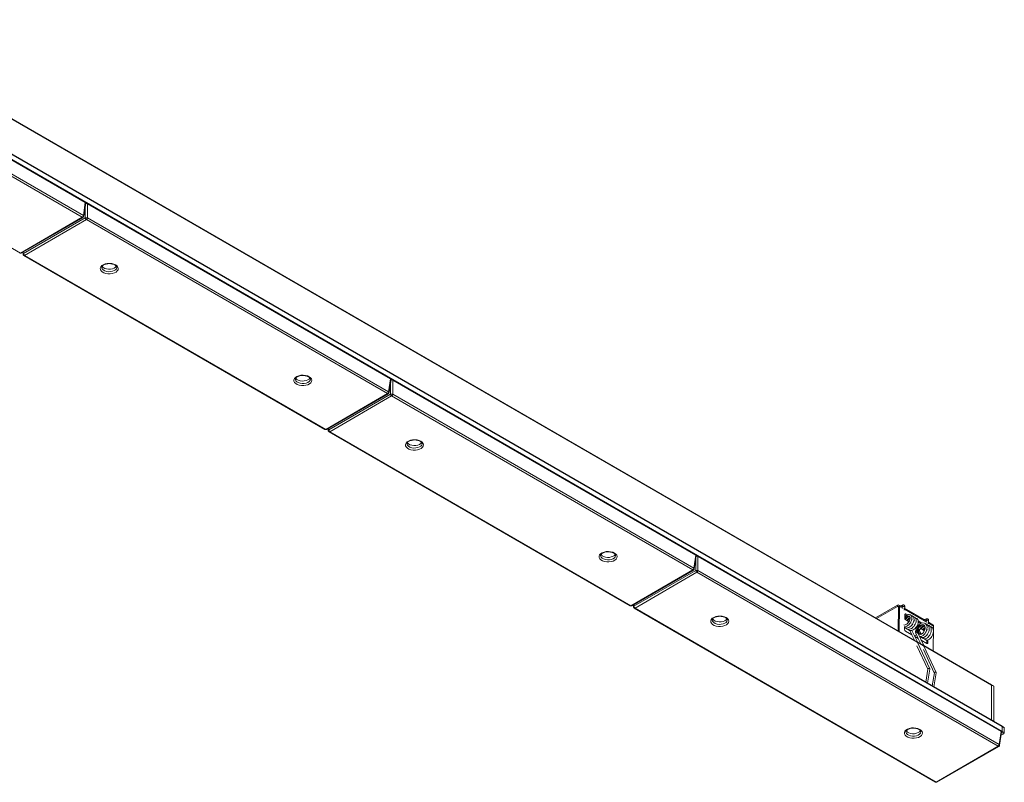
# Model space of a CAD drawing. Header units: millimetres. Extents: x 12 to 288, y 98 to 274.
# Tile 4 of 5: x 128 to 259, y 98 to 199. Entities that reach past the tile are written whole.
import ezdxf

# ---------------------------------------------------------------- set-up
doc = ezdxf.new("R2010")
doc.units = ezdxf.units.MM

msp = doc.modelspace()

# ---------------------------------------------------------------- linework, layer by layer
at = {"color": 7, "linetype": 'Continuous', "lineweight": 15}
for p, q in [((258.358, 105.152), (95.723, 199.039)), ((258.378, 105.107), (95.744, 198.994)), ((95.744, 198.34), (258.378, 104.453)), ((136.474, 174.746), (96.168, 198.014)), ((247.049, 116.384), (104.092, 198.911)), ((136.071, 172.786), (96.027, 195.903)), ((96.168, 196.134), (136.212, 173.017)), ((87.802, 191.156), (127.846, 168.039)), ((136.212, 173.017), (136.474, 174.746)), ((136.269, 172.92), (136.531, 174.654)), ((136.755, 174.583), (136.755, 172.703)), ((177.062, 151.315), (136.755, 174.583)), ((127.846, 168.039), (136.071, 172.786)), ((127.946, 168.029), (136.171, 172.777)), ((128.249, 167.955), (136.474, 172.703)), ((136.615, 172.473), (128.39, 167.725)), ((176.659, 149.356), (136.615, 172.473)), ((136.755, 172.703), (176.8, 149.586)), ((128.149, 168.146), (128.192, 167.858)), ((128.29, 167.715), (168.334, 144.598)), ((128.39, 167.725), (168.434, 144.608)), ((140.655, 166.133), (140.655, 166.145)), ((166.394, 151.274), (166.394, 151.286)), ((176.8, 149.586), (177.062, 151.315)), ((176.857, 149.489), (177.119, 151.224)), ((177.343, 151.152), (177.343, 149.272)), ((217.65, 127.884), (177.343, 151.152)), ((168.434, 144.608), (176.659, 149.356)), ((168.534, 144.598), (176.759, 149.346)), ((168.837, 144.524), (177.062, 149.272)), ((177.343, 149.272), (217.388, 126.155)), ((177.203, 149.042), (168.978, 144.294)), ((217.247, 125.925), (177.203, 149.042)), ((168.737, 144.715), (168.78, 144.427)), ((168.878, 144.284), (208.922, 121.167)), ((168.978, 144.294), (209.022, 121.177)), ((181.243, 142.702), (181.243, 142.714)), ((206.982, 127.843), (206.982, 127.855)), ((217.388, 126.155), (217.65, 127.884)), ((217.444, 126.058), (217.707, 127.793)), ((217.931, 127.721), (217.931, 125.841)), ((258.237, 104.453), (217.931, 127.721)), ((209.022, 121.177), (217.247, 125.925)), ((209.122, 121.167), (217.347, 125.915)), ((209.425, 121.093), (217.65, 125.841)), ((217.931, 125.841), (257.976, 102.724)), ((217.79, 125.611), (209.566, 120.863)), ((257.835, 102.494), (217.79, 125.611)), ((209.325, 121.284), (209.368, 120.996)), ((209.466, 120.853), (249.51, 97.736)), ((209.566, 120.863), (249.61, 97.746)), ((244.445, 121.246), (241.536, 119.567)), ((244.445, 121.083), (241.677, 119.485)), ((244.445, 121.083), (244.445, 121.246)), ((244.539, 117.833), (244.587, 120.999)), ((244.587, 120.999), (244.728, 121.077)), ((245.164, 120.967), (244.645, 121.266)), ((244.678, 117.753), (244.728, 121.077)), ((245.152, 121.262), (244.836, 121.156)), ((245.137, 120.982), (245.168, 120.993)), ((245.174, 121.029), (245.164, 120.965)), ((245.179, 121.028), (245.174, 121.029)), ((245.367, 120.599), (245.431, 120.987)), ((248.32, 119.144), (245.404, 120.828)), ((221.831, 119.271), (221.831, 119.283)), ((245.425, 120.016), (245.418, 119.522)), ((245.428, 120.02), (245.569, 120.099)), ((245.681, 119.874), (245.428, 120.02)), ((245.557, 119.275), (245.964, 119.04)), ((245.826, 119.951), (245.569, 120.099)), ((245.964, 119.71), (245.953, 119.717)), ((246.406, 119.427), (246.364, 119.415)), ((246.689, 119.264), (246.647, 119.252)), ((246.954, 119.139), (246.944, 119.145)), ((247.71, 118.863), (247.221, 119.146)), ((248.309, 119.44), (247.992, 119.334)), ((248.293, 119.16), (248.325, 119.171)), ((248.331, 119.207), (248.32, 119.142)), ((248.336, 119.205), (248.331, 119.207)), ((248.523, 118.777), (248.587, 119.164)), ((245.401, 118.365), (245.396, 118.039)), ((245.785, 118.479), (245.761, 118.493)), ((246.067, 118.316), (246.044, 118.33)), ((246.093, 117.891), (246.364, 117.314)), ((246.178, 118.917), (246.267, 118.865)), ((246.293, 118.097), (246.476, 118.199)), ((247.099, 116.356), (246.379, 117.892)), ((246.542, 118.378), (246.542, 118.371)), ((247.08, 118.343), (247.221, 118.262)), ((247.233, 118.282), (247.092, 118.364)), ((247.545, 118.798), (247.227, 118.982)), ((247.249, 117.809), (247.39, 117.888)), ((247.249, 117.802), (247.39, 117.881)), ((247.497, 118.083), (247.315, 117.981)), ((247.39, 117.881), (247.39, 117.888)), ((247.675, 118.052), (248.036, 117.844)), ((247.699, 118.59), (247.751, 118.609)), ((247.982, 118.427), (248.033, 118.446)), ((248.332, 117.955), (248.413, 118.023)), ((248.411, 118.116), (248.369, 118.091)), ((248.392, 117.904), (248.393, 117.99)), ((249.171, 118.654), (248.561, 119.006)), ((249.204, 115.14), (249.253, 118.465)), ((245.535, 117.793), (246.364, 117.314)), ((246.367, 117.307), (246.707, 116.582)), ((246.979, 117.321), (246.717, 117.17)), ((246.756, 117.088), (247.212, 116.824)), ((246.878, 117.537), (247.212, 116.824)), ((247.036, 117.687), (247.035, 117.688)), ((247.114, 117.642), (247.118, 117.633)), ((247.947, 115.866), (247.142, 117.584)), ((247.215, 116.818), (247.556, 116.092)), ((247.249, 117.802), (247.249, 117.809)), ((247.427, 117.4), (247.417, 117.438)), ((247.45, 117.372), (247.421, 117.429)), ((247.604, 116.598), (248.363, 116.16)), ((247.945, 117.232), (247.899, 117.258)), ((248.228, 117.069), (248.182, 117.095)), ((248.253, 117.719), (248.319, 117.681)), ((248.366, 116.164), (248.372, 116.602)), ((248.507, 116.243), (248.513, 116.632)), ((247.049, 115.853), (248.507, 112.742)), ((247.898, 115.894), (247.093, 116.359)), ((248.769, 112.793), (247.135, 116.279)), ((247.897, 115.364), (249.355, 112.252)), ((256.943, 110.672), (247.941, 115.869)), ((249.617, 112.303), (247.983, 115.788)), ((248.366, 116.164), (248.507, 116.243)), ((248.51, 112.758), (248.22, 111.005)), ((248.459, 110.867), (248.773, 112.761)), ((249.358, 112.268), (249.068, 110.515)), ((249.308, 110.377), (249.621, 112.271)), ((257.226, 110.509), (256.943, 110.672)), ((256.964, 105.957), (256.964, 110.627)), ((257.247, 110.463), (256.964, 110.627)), ((257.247, 110.463), (257.247, 105.794)), ((258.641, 104.989), (258.358, 105.152)), ((258.378, 104.453), (258.378, 105.107)), ((258.661, 104.943), (258.378, 105.107)), ((258.661, 104.943), (258.661, 104.29)), ((247.57, 104.412), (247.569, 104.424)), ((257.976, 102.724), (258.237, 104.453)), ((258.032, 102.627), (258.295, 104.362)), ((258.591, 104.168), (258.235, 103.962)), ((258.308, 104.331), (258.289, 104.32)), ((258.591, 104.168), (258.308, 104.331)), ((258.378, 104.453), (258.661, 104.29)), ((249.61, 97.746), (257.835, 102.494)), ((249.71, 97.736), (257.935, 102.484))]:
    msp.add_line(p, q, dxfattribs=at)
at = {"color": 8, "linetype": 'Continuous', "lineweight": 15}
for p, q in [((247.068, 116.34), (104.114, 198.865)), ((136.474, 172.703), (136.474, 174.274)), ((136.563, 174.613), (136.528, 174.633)), ((128.215, 168.184), (128.249, 167.955)), ((177.062, 149.272), (177.062, 150.843)), ((177.15, 151.182), (177.116, 151.202)), ((168.803, 144.753), (168.837, 144.524)), ((217.65, 125.841), (217.65, 127.412)), ((217.738, 127.751), (217.704, 127.771)), ((209.391, 121.322), (209.425, 121.093)), ((244.587, 121.001), (244.445, 121.083)), ((245.216, 120.796), (244.728, 121.077)), ((248.372, 118.973), (245.383, 120.699)), ((249.253, 118.465), (248.54, 118.877)), ((247.917, 115.85), (247.116, 116.312)), ((256.964, 110.627), (247.964, 115.822)), ((258.308, 104.331), (258.292, 104.34))]:
    msp.add_line(p, q, dxfattribs=at)
at = {"color": 7, "linetype": 'Continuous', "lineweight": 15, "flags": 128}
for points in [[(140.504, 166.459), (140.688, 166.322), (140.808, 166.163), (140.855, 165.991), (140.826, 165.818), (140.724, 165.655), (140.555, 165.511), (140.33, 165.396), (140.062, 165.318), (139.768, 165.28), (139.467, 165.285), (139.179, 165.334), (138.92, 165.422), (138.707, 165.545), (138.554, 165.694), (138.47, 165.861), (138.46, 166.035), (138.526, 166.204), (138.663, 166.359), (138.862, 166.489), (139.11, 166.587), (139.393, 166.645), (139.693, 166.662), (139.99, 166.635), (140.266, 166.566), (140.504, 166.459)], [(138.701, 166.287), (138.725, 166.248), (138.858, 166.111), (139.051, 165.999), (139.288, 165.922), (139.553, 165.885), (139.825, 165.89), (140.085, 165.938), (140.312, 166.024), (140.491, 166.143), (140.604, 166.278)], [(166.242, 151.601), (166.427, 151.463), (166.546, 151.304), (166.593, 151.133), (166.565, 150.96), (166.463, 150.796), (166.294, 150.653), (166.068, 150.538), (165.8, 150.459), (165.507, 150.421), (165.206, 150.427), (164.917, 150.475), (164.658, 150.563), (164.446, 150.686), (164.293, 150.836), (164.209, 151.002), (164.199, 151.176), (164.265, 151.345), (164.401, 151.5), (164.6, 151.63), (164.849, 151.728), (165.132, 151.787), (165.432, 151.803), (165.729, 151.776), (166.005, 151.707), (166.242, 151.601)], [(164.44, 151.428), (164.464, 151.389), (164.597, 151.252), (164.79, 151.141), (165.027, 151.064), (165.292, 151.026), (165.564, 151.032), (165.823, 151.079), (166.051, 151.166), (166.23, 151.284), (166.343, 151.419)], [(181.092, 143.028), (181.276, 142.891), (181.395, 142.732), (181.442, 142.56), (181.414, 142.387), (181.312, 142.224), (181.143, 142.08), (180.918, 141.966), (180.65, 141.887), (180.356, 141.849), (180.055, 141.854), (179.767, 141.903), (179.508, 141.991), (179.295, 142.114), (179.142, 142.263), (179.058, 142.43), (179.048, 142.604), (179.114, 142.773), (179.251, 142.928), (179.45, 143.058), (179.698, 143.156), (179.981, 143.215), (180.281, 143.231), (180.578, 143.204), (180.854, 143.135), (181.092, 143.028)], [(179.289, 142.856), (179.313, 142.817), (179.446, 142.68), (179.639, 142.568), (179.876, 142.491), (180.141, 142.454), (180.413, 142.46), (180.673, 142.507), (180.9, 142.593), (181.079, 142.712), (181.192, 142.847)], [(206.83, 128.17), (207.015, 128.033), (207.134, 127.873), (207.181, 127.702), (207.153, 127.529), (207.051, 127.365), (206.882, 127.222), (206.656, 127.107), (206.388, 127.028), (206.095, 126.99), (205.794, 126.996), (205.505, 127.044), (205.246, 127.133), (205.034, 127.255), (204.88, 127.405), (204.797, 127.572), (204.787, 127.745), (204.853, 127.915), (204.989, 128.069), (205.188, 128.2), (205.437, 128.297), (205.72, 128.356), (206.019, 128.372), (206.317, 128.345), (206.593, 128.276), (206.83, 128.17)], [(205.028, 127.997), (205.051, 127.958), (205.185, 127.821), (205.378, 127.71), (205.615, 127.633), (205.88, 127.596), (206.152, 127.601), (206.411, 127.648), (206.639, 127.735), (206.818, 127.853), (206.931, 127.988)], [(221.68, 119.597), (221.864, 119.46), (221.983, 119.301), (222.03, 119.129), (222.002, 118.956), (221.9, 118.793), (221.731, 118.649), (221.506, 118.535), (221.237, 118.456), (220.944, 118.418), (220.643, 118.423), (220.354, 118.472), (220.096, 118.56), (219.883, 118.683), (219.73, 118.832), (219.646, 118.999), (219.636, 119.173), (219.702, 119.342), (219.839, 119.497), (220.037, 119.627), (220.286, 119.725), (220.569, 119.784), (220.869, 119.8), (221.166, 119.773), (221.442, 119.704), (221.68, 119.597)], [(219.877, 119.425), (219.901, 119.386), (220.034, 119.249), (220.227, 119.138), (220.464, 119.06), (220.729, 119.023), (221.001, 119.029), (221.26, 119.076), (221.488, 119.162), (221.667, 119.281), (221.78, 119.416)], [(247.354, 117.131), (247.418, 117.103), (247.521, 117.091), (247.695, 117.128), (247.867, 117.226), (248.079, 117.436), (248.259, 117.73), (248.367, 118.062), (248.386, 118.342), (248.35, 118.532), (248.247, 118.723), (248.15, 118.812), (248.029, 118.87), (247.816, 118.889), (247.637, 118.845), (247.476, 118.762), (247.262, 118.589), (247.147, 118.46), (247.039, 118.302), (246.943, 118.116), (246.878, 117.915), (246.878, 117.915), (246.854, 117.707), (246.877, 117.596)], [(247.311, 117.57), (247.366, 117.418), (247.486, 117.352), (247.646, 117.384), (247.82, 117.51), (247.977, 117.713), (248.089, 117.961), (248.136, 118.217), (248.107, 118.444), (248.005, 118.604), (247.842, 118.676), (247.641, 118.65), (247.433, 118.531), (247.244, 118.339), (247.123, 118.146), (247.048, 117.945), (247.028, 117.733), (247.035, 117.688), (247.035, 117.688)], [(247.094, 118.359), (247.094, 118.362), (247.092, 118.364), (247.089, 118.365), (247.086, 118.363), (247.083, 118.361), (247.08, 118.357), (247.078, 118.353), (247.077, 118.349), (247.078, 118.345), (247.08, 118.343), (247.083, 118.343), (247.086, 118.344), (247.089, 118.346), (247.092, 118.35), (247.094, 118.354), (247.094, 118.359)], [(247.221, 118.262), (247.224, 118.261), (247.227, 118.262), (247.23, 118.265), (247.233, 118.269), (247.235, 118.273), (247.236, 118.277)], [(247.236, 118.277), (247.235, 118.28), (247.233, 118.282)], [(246.877, 117.544), (246.868, 117.571), (246.877, 117.609), (246.904, 117.644), (246.944, 117.671), (246.993, 117.686), (247.035, 117.688)], [(247.418, 104.739), (247.603, 104.602), (247.722, 104.442), (247.769, 104.271), (247.741, 104.098), (247.639, 103.934), (247.47, 103.791), (247.244, 103.676), (246.976, 103.597), (246.683, 103.559), (246.382, 103.565), (246.093, 103.613), (245.834, 103.702), (245.622, 103.824), (245.468, 103.974), (245.384, 104.141), (245.375, 104.314), (245.441, 104.484), (245.577, 104.638), (245.776, 104.769), (246.025, 104.866), (246.308, 104.925), (246.607, 104.941), (246.904, 104.914), (247.181, 104.845), (247.418, 104.739)], [(245.616, 104.566), (245.639, 104.527), (245.773, 104.39), (245.965, 104.279), (246.203, 104.202), (246.467, 104.165), (246.74, 104.17), (246.999, 104.218), (247.227, 104.304), (247.406, 104.422), (247.519, 104.557)]]:
    msp.add_lwpolyline(points, dxfattribs=at)
at = {"color": 8, "linetype": 'Continuous', "lineweight": 15, "flags": 128}
for points in [[(138.655, 166.13), (138.66, 166.074), (138.725, 165.921), (138.858, 165.784), (139.051, 165.673), (139.288, 165.596), (139.553, 165.558), (139.825, 165.564), (140.085, 165.611), (140.312, 165.698), (140.491, 165.816), (140.608, 165.958), (140.655, 166.113), (140.655, 166.133)], [(164.394, 151.272), (164.399, 151.215), (164.464, 151.062), (164.597, 150.925), (164.79, 150.814), (165.027, 150.737), (165.292, 150.7), (165.564, 150.705), (165.823, 150.753), (166.051, 150.839), (166.23, 150.957), (166.347, 151.099), (166.393, 151.254), (166.394, 151.274)], [(179.243, 142.7), (179.248, 142.643), (179.313, 142.49), (179.446, 142.353), (179.639, 142.242), (179.876, 142.165), (180.141, 142.128), (180.413, 142.133), (180.673, 142.18), (180.9, 142.267), (181.079, 142.385), (181.196, 142.527), (181.242, 142.682), (181.243, 142.702)], [(204.982, 127.841), (204.987, 127.784), (205.051, 127.631), (205.185, 127.494), (205.378, 127.383), (205.615, 127.306), (205.88, 127.269), (206.152, 127.274), (206.411, 127.322), (206.639, 127.408), (206.818, 127.527), (206.935, 127.669), (206.981, 127.823), (206.982, 127.843)], [(245.173, 121.024), (245.141, 121.053), (245.115, 121.095), (245.101, 121.144), (245.101, 121.191), (245.116, 121.231), (245.142, 121.257), (245.152, 121.262)], [(245.174, 121.029), (245.183, 121.045), (245.211, 121.061), (245.252, 121.068), (245.301, 121.067), (245.35, 121.056), (245.392, 121.038)], [(245.392, 121.038), (245.421, 121.015), (245.431, 120.992), (245.431, 120.987)], [(219.831, 119.269), (219.836, 119.212), (219.901, 119.059), (220.034, 118.922), (220.227, 118.811), (220.464, 118.734), (220.729, 118.697), (221.001, 118.702), (221.26, 118.75), (221.488, 118.836), (221.667, 118.954), (221.784, 119.096), (221.83, 119.251), (221.831, 119.271)], [(248.33, 119.202), (248.297, 119.23), (248.271, 119.273), (248.258, 119.321), (248.258, 119.369), (248.272, 119.409), (248.298, 119.435), (248.309, 119.44)], [(248.331, 119.207), (248.34, 119.223), (248.367, 119.239), (248.408, 119.246), (248.458, 119.244), (248.507, 119.234), (248.549, 119.216)], [(248.549, 119.216), (248.577, 119.193), (248.588, 119.169), (248.587, 119.164)], [(245.57, 104.41), (245.575, 104.353), (245.639, 104.201), (245.773, 104.063), (245.965, 103.952), (246.203, 103.875), (246.467, 103.838), (246.74, 103.843), (246.999, 103.891), (247.227, 103.977), (247.406, 104.096), (247.523, 104.238), (247.569, 104.393), (247.57, 104.412)]]:
    msp.add_lwpolyline(points, dxfattribs=at)
at = {"color": 7, "linetype": 'Continuous', "lineweight": 15}
for centre, radius, start, end in [((135.902, 173.048), 0.311, 302.80083, 354.31103), ((136.071, 172.95), 0.2, 299.99731, 351.38371), ((136.615, 172.363), 0.368, 67.47873, 112.52127), ((136.783, 172.734), 0.311, 185.68899, 237.19915), ((136.446, 172.734), 0.311, 302.80083, 354.31103), ((127.846, 168.202), 0.2, 240.00269, 299.99731), ((128.39, 167.888), 0.2, 188.61629, 240.00269), ((128.559, 167.986), 0.311, 185.68899, 237.19915), ((176.49, 149.617), 0.311, 302.80083, 354.31103), ((176.659, 149.519), 0.2, 299.99731, 351.38371), ((177.203, 148.932), 0.368, 67.47858, 112.52118), ((177.371, 149.303), 0.311, 185.68939, 237.199), ((177.034, 149.303), 0.311, 302.80083, 354.31103), ((168.434, 144.771), 0.2, 240.00269, 299.99731), ((168.978, 144.457), 0.2, 188.61629, 240.00269), ((169.146, 144.555), 0.311, 185.68939, 237.199), ((217.078, 126.186), 0.311, 302.80083, 354.31103), ((217.247, 126.088), 0.2, 299.99731, 351.38371), ((217.79, 125.501), 0.368, 67.47913, 112.52161), ((217.959, 125.872), 0.311, 185.6887, 237.1987), ((217.622, 125.872), 0.311, 302.80083, 354.31103), ((209.022, 121.34), 0.2, 240.00269, 299.99731), ((209.566, 121.026), 0.2, 188.61629, 240.00269), ((209.734, 121.124), 0.311, 185.6887, 237.1987), ((244.556, 121.11), 0.176, 349.30254, 128.9546), ((244.5, 121.015), 0.0878, 349.30264, 128.95491), ((249.061, 118.493), 0.195, 351.68256, 55.67203), ((256.914, 110.631), 0.0506, 354.5644, 54.12317), ((256.915, 110.632), 0.0492, 353.65695, 55.03061), ((257.197, 110.468), 0.0506, 354.5644, 54.12317), ((258.329, 105.112), 0.0499, 354.12837, 54.5592), ((258.33, 105.112), 0.0486, 353.19556, 55.49201), ((258.612, 104.948), 0.0499, 354.12837, 54.5592), ((258.225, 104.46), 0.154, 302.6055, 357.39456), ((258.508, 104.297), 0.154, 302.6055, 357.39456), ((257.666, 102.755), 0.311, 302.80083, 354.31103), ((257.835, 102.657), 0.2, 299.99731, 351.38371), ((249.61, 97.909), 0.2, 240.00269, 299.99731)]:
    msp.add_arc(centre, radius, start, end, dxfattribs=at)
at = {"color": 8, "linetype": 'Continuous', "lineweight": 15}
for centre, radius, start, end in [((136.162, 172.923), 0.106, 358.43538, 62.28972), ((136.129, 172.867), 0.0995, 234.01802, 294.67151), ((127.788, 168.119), 0.0995, 245.3289, 305.98153), ((127.905, 168.119), 0.0995, 234.01802, 294.67151), ((128.296, 167.863), 0.103, 116.62249, 182.65247), ((128.332, 167.802), 0.0969, 244.41344, 306.89699), ((176.717, 149.436), 0.0995, 234.02206, 294.66665), ((176.75, 149.492), 0.106, 358.4354, 62.29012), ((168.376, 144.688), 0.0995, 245.3289, 305.98153), ((168.493, 144.688), 0.0995, 234.02206, 294.66665), ((168.884, 144.432), 0.103, 116.6219, 182.65303), ((168.92, 144.371), 0.0969, 244.41344, 306.89699), ((217.305, 126.005), 0.0995, 234.0257, 294.66531), ((217.338, 126.061), 0.106, 358.43707, 62.286), ((208.964, 121.257), 0.0995, 245.3289, 305.98153), ((209.081, 121.257), 0.0995, 234.0257, 294.66531), ((209.471, 121.001), 0.103, 116.63045, 182.64449), ((209.508, 120.94), 0.0969, 244.41344, 306.89699), ((257.893, 102.574), 0.0995, 234.0257, 294.66531), ((257.926, 102.63), 0.106, 358.43707, 62.286), ((249.552, 97.826), 0.0995, 245.3289, 305.98153), ((249.669, 97.826), 0.0995, 234.0257, 294.66531)]:
    msp.add_arc(centre, radius, start, end, dxfattribs=at)
at = {"color": 7, "linetype": 'Continuous', "lineweight": 15}
for centre, major_axis, ratio, start_param, end_param in [((136.331, 174.664), (0.202, 0), 0.5729191, 6.1965899, 7.0647854), ((136.615, 174.501), (0.2, 0), 0.5816896, 0.7891963, 2.0418656), ((176.919, 151.234), (0.202, 0), 0.5729191, 6.1965899, 7.0647854), ((177.203, 151.07), (0.2, 0), 0.5816896, 0.7891963, 2.0418656), ((217.507, 127.803), (0.202, 0), 0.5729191, 6.1965899, 7.0647854), ((217.79, 127.639), (0.2, 0), 0.5816896, 0.7891963, 2.0418656), ((245.559, 119.44), (-0.097, 0.175), 0.587367, 0.7945175, 2.3653138), ((245.567, 119.934), (-0.097, 0.175), 0.587367, 5.5069065, 7.0777028), ((245.537, 117.957), (-0.097, 0.175), 0.587367, 0.7945175, 2.3653138), ((246.262, 118.539), (-0.193, 0.346), 0.587367, 4.6431226, 4.8763943), ((247.529, 117.647), (-0.193, 0.346), 0.587367, 6.2831571, 7.0777028), ((247.67, 117.72), (-0.193, 0.346), 0.587367, 0.7945175, 2.3653138), ((247.67, 117.726), (-0.193, 0.346), 0.587367, 5.5069065, 7.0777028), ((247.529, 117.641), (-0.193, 0.346), 0.587367, 0.7945175, 2.0551944), ((248.366, 116.325), (-0.097, 0.175), 0.587367, 2.3653138, 3.9361102), ((258.094, 104.372), (0.202, 0), 0.5729191, 6.1965899, 7.0647854)]:
    msp.add_ellipse(centre, major_axis=major_axis, ratio=ratio, start_param=start_param, end_param=end_param, dxfattribs=at)
for points, knots in [([(138.658, 166.132), (138.66, 166.159), (138.663, 166.213), (138.726, 166.313), (138.844, 166.418), (139.019, 166.512), (139.233, 166.582), (139.474, 166.622), (139.728, 166.63), (139.977, 166.603), (140.201, 166.546), (140.336, 166.488), (140.396, 166.454), (140.404, 166.449)], [0, 0, 0, 0, 0.0978476, 0.1929119, 0.2952809, 0.3939761, 0.4926505, 0.5922302, 0.6925142, 0.7929675, 0.8928418, 0.9859773, 1, 1, 1, 1]), ([(140.404, 166.449), (140.43, 166.433), (140.507, 166.385), (140.596, 166.298), (140.648, 166.209), (140.65, 166.161), (140.651, 166.14)], [0, 0, 0, 0, 0.1588795, 0.4618844, 0.7663714, 1, 1, 1, 1]), ([(164.397, 151.273), (164.398, 151.3), (164.401, 151.354), (164.464, 151.454), (164.583, 151.559), (164.758, 151.653), (164.972, 151.723), (165.213, 151.764), (165.466, 151.771), (165.716, 151.744), (165.94, 151.687), (166.075, 151.629), (166.135, 151.595), (166.142, 151.591)], [0, 0, 0, 0, 0.0978474, 0.1929118, 0.2952807, 0.3939758, 0.4926501, 0.59223, 0.6925141, 0.7929676, 0.892841, 0.9859773, 1, 1, 1, 1]), ([(166.142, 151.591), (166.169, 151.574), (166.246, 151.526), (166.335, 151.439), (166.387, 151.35), (166.389, 151.302), (166.39, 151.282)], [0, 0, 0, 0, 0.158876, 0.4618839, 0.7663691, 1, 1, 1, 1]), ([(179.246, 142.701), (179.248, 142.728), (179.251, 142.782), (179.313, 142.882), (179.432, 142.987), (179.607, 143.081), (179.821, 143.151), (180.062, 143.191), (180.316, 143.199), (180.565, 143.172), (180.789, 143.115), (180.924, 143.057), (180.984, 143.023), (180.992, 143.018)], [0, 0, 0, 0, 0.0978481, 0.1929114, 0.2952807, 0.3939757, 0.4926502, 0.5922297, 0.692513, 0.7929664, 0.8928398, 0.9859773, 1, 1, 1, 1]), ([(180.992, 143.018), (181.018, 143.002), (181.095, 142.954), (181.184, 142.867), (181.236, 142.778), (181.238, 142.73), (181.239, 142.709)], [0, 0, 0, 0, 0.1588764, 0.461885, 0.7663739, 1, 1, 1, 1]), ([(204.985, 127.842), (204.986, 127.87), (204.989, 127.923), (205.052, 128.023), (205.171, 128.129), (205.346, 128.222), (205.559, 128.292), (205.801, 128.333), (206.054, 128.34), (206.304, 128.314), (206.528, 128.256), (206.663, 128.198), (206.722, 128.164), (206.73, 128.16)], [0, 0, 0, 0, 0.0978468, 0.1929115, 0.295281, 0.3939762, 0.4926504, 0.5922312, 0.6925147, 0.7929684, 0.8928443, 0.9859772, 1, 1, 1, 1]), ([(206.73, 128.16), (206.757, 128.143), (206.834, 128.095), (206.923, 128.008), (206.975, 127.919), (206.977, 127.872), (206.978, 127.851)], [0, 0, 0, 0, 0.1588754, 0.4618821, 0.7663753, 1, 1, 1, 1]), ([(245.431, 120.987), (245.433, 121.005), (245.437, 121.045), (245.43, 121.104), (245.41, 121.162), (245.377, 121.212), (245.334, 121.248), (245.281, 121.27), (245.219, 121.278), (245.174, 121.267), (245.152, 121.262)], [0, 0, 0, 0, 0.1046698, 0.2205663, 0.3455111, 0.476261, 0.6089371, 0.7411705, 0.872072, 1, 1, 1, 1]), ([(219.834, 119.27), (219.835, 119.297), (219.839, 119.351), (219.901, 119.451), (220.02, 119.556), (220.195, 119.65), (220.409, 119.72), (220.65, 119.761), (220.904, 119.768), (221.153, 119.741), (221.377, 119.684), (221.512, 119.626), (221.572, 119.592), (221.58, 119.588)], [0, 0, 0, 0, 0.0978466, 0.1929111, 0.2952803, 0.3939754, 0.4926504, 0.5922288, 0.6925152, 0.7929687, 0.8928398, 0.9859773, 1, 1, 1, 1]), ([(221.58, 119.588), (221.606, 119.571), (221.683, 119.523), (221.772, 119.436), (221.824, 119.347), (221.826, 119.299), (221.827, 119.279)], [0, 0, 0, 0, 0.1588757, 0.4618829, 0.7663642, 1, 1, 1, 1]), ([(245.281, 118.624), (245.283, 118.623), (245.336, 118.593), (245.484, 118.624), (245.694, 118.723), (245.893, 118.913), (246.045, 119.146), (246.13, 119.389), (246.137, 119.6), (246.068, 119.744), (245.937, 119.797), (245.769, 119.748), (245.591, 119.611), (245.498, 119.467), (245.453, 119.397)], [0, 0, 0, 0, 0.0029135, 0.0941269, 0.1851515, 0.2769109, 0.3679532, 0.4591379, 0.5508375, 0.6417885, 0.733211, 0.8247113, 0.9156512, 1, 1, 1, 1]), ([(245.348, 118.36), (245.402, 118.361), (245.52, 118.365), (245.727, 118.452), (245.96, 118.623), (246.181, 118.892), (246.33, 119.194), (246.387, 119.457), (246.38, 119.672), (246.318, 119.83), (246.222, 119.931), (246.101, 119.993), (245.934, 120), (245.765, 119.937), (245.606, 119.828), (245.487, 119.715), (245.427, 119.627), (245.419, 119.616)], [0, 0, 0, 0, 0.0562961, 0.1212575, 0.2086946, 0.3033541, 0.3985162, 0.482534, 0.5448591, 0.6182334, 0.6662297, 0.7175967, 0.7952266, 0.8555635, 0.9111277, 0.9891921, 1, 1, 1, 1]), ([(245.399, 118.262), (245.463, 118.232), (245.581, 118.177), (245.793, 118.202), (246.009, 118.287), (246.243, 118.461), (246.464, 118.728), (246.613, 119.03), (246.67, 119.293), (246.662, 119.508), (246.601, 119.667), (246.505, 119.766), (246.415, 119.821), (246.339, 119.819), (246.308, 119.818)], [0, 0, 0, 0, 0.0937445, 0.1735382, 0.2505715, 0.3542583, 0.4665094, 0.5793563, 0.678988, 0.7528958, 0.8399061, 0.8968221, 0.9577349, 1, 1, 1, 1]), ([(245.513, 119.314), (245.518, 119.326), (245.558, 119.422), (245.682, 119.57), (245.855, 119.706), (246.009, 119.753), (246.071, 119.714), (246.095, 119.699)], [0, 0, 0, 0, 0.0367286, 0.3041664, 0.5693953, 0.8358434, 1, 1, 1, 1]), ([(245.525, 119.304), (245.534, 119.321), (245.567, 119.39), (245.64, 119.492), (245.736, 119.598), (245.819, 119.667), (245.865, 119.689), (245.881, 119.697)], [0, 0, 0, 0, 0.0935381, 0.35804, 0.6163588, 0.8656573, 1, 1, 1, 1]), ([(245.544, 118.212), (245.546, 118.21), (245.572, 118.164), (245.676, 118.084), (245.854, 118.016), (246.076, 118.038), (246.292, 118.124), (246.526, 118.297), (246.746, 118.565), (246.896, 118.867), (246.953, 119.13), (246.945, 119.345), (246.884, 119.504), (246.788, 119.602), (246.697, 119.658), (246.622, 119.655), (246.591, 119.654)], [0, 0, 0, 0, 0.0025052, 0.0614353, 0.1611072, 0.2349698, 0.3062777, 0.402257, 0.5061644, 0.6106234, 0.7028494, 0.7712635, 0.8518061, 0.9044915, 0.9608768, 1, 1, 1, 1]), ([(246.124, 119.591), (246.099, 119.585), (246.02, 119.569), (245.874, 119.437), (245.755, 119.291), (245.715, 119.197), (245.711, 119.186)], [0, 0, 0, 0, 0.17624332, 0.56301103, 0.9528319, 1, 1, 1, 1]), ([(245.792, 119.14), (245.798, 119.155), (245.839, 119.256), (245.963, 119.398), (246.087, 119.517), (246.144, 119.531), (246.147, 119.531)], [0, 0, 0, 0, 0.0813104, 0.5302782, 0.9755342, 1, 1, 1, 1]), ([(245.804, 119.133), (245.814, 119.153), (245.848, 119.224), (245.923, 119.329), (246.018, 119.434), (246.087, 119.494), (246.119, 119.51), (246.121, 119.511)], [0, 0, 0, 0, 0.11961, 0.4144932, 0.7024806, 0.9804087, 1, 1, 1, 1]), ([(245.827, 118.049), (245.828, 118.047), (245.854, 118.001), (245.959, 117.921), (246.137, 117.853), (246.359, 117.875), (246.575, 117.961), (246.809, 118.134), (247.029, 118.402), (247.179, 118.704), (247.235, 118.967), (247.228, 119.182), (247.167, 119.34), (247.07, 119.439), (246.98, 119.495), (246.905, 119.492), (246.874, 119.491)], [0, 0, 0, 0, 0.0025052, 0.0614353, 0.1611078, 0.2349698, 0.3062776, 0.4022573, 0.5061647, 0.6106235, 0.7028494, 0.7712635, 0.8518061, 0.9044915, 0.9608765, 1, 1, 1, 1]), ([(245.881, 119.697), (245.894, 119.704), (245.937, 119.729), (245.974, 119.732), (245.998, 119.734)], [0, 0, 0, 0, 0.3197783, 1, 1, 1, 1]), ([(246.341, 119.299), (246.36, 119.317), (246.382, 119.337), (246.402, 119.347), (246.404, 119.348)], [0, 0, 0, 0, 0.8956476, 1, 1, 1, 1]), ([(246.342, 119.304), (246.369, 119.331), (246.4, 119.361), (246.427, 119.368), (246.43, 119.368)], [0, 0, 0, 0, 0.8929105, 1, 1, 1, 1]), ([(246.624, 119.135), (246.643, 119.153), (246.665, 119.173), (246.685, 119.184), (246.687, 119.185)], [0, 0, 0, 0, 0.8956476, 1, 1, 1, 1]), ([(246.625, 119.141), (246.652, 119.168), (246.682, 119.198), (246.71, 119.204), (246.713, 119.205)], [0, 0, 0, 0, 0.8929024, 1, 1, 1, 1]), ([(248.587, 119.165), (248.589, 119.183), (248.594, 119.223), (248.586, 119.282), (248.567, 119.34), (248.534, 119.389), (248.491, 119.426), (248.438, 119.448), (248.375, 119.455), (248.331, 119.445), (248.309, 119.44)], [0, 0, 0, 0, 0.1046709, 0.2205686, 0.3455078, 0.476259, 0.608943, 0.7411778, 0.8720807, 1, 1, 1, 1]), ([(247.114, 117.642), (247.109, 117.706), (247.098, 117.833), (247.18, 118.079), (247.325, 118.314), (247.521, 118.508), (247.733, 118.622), (247.917, 118.651), (248, 118.601), (248.031, 118.581)], [0, 0, 0, 0, 0.1518307, 0.302518, 0.4533521, 0.6051207, 0.7556357, 0.9068426, 1, 1, 1, 1]), ([(247.115, 117.672), (247.114, 117.678), (247.105, 117.729), (247.12, 117.803), (247.133, 117.869)], [0, 0, 0, 0, 0.1061921, 1, 1, 1, 1]), ([(247.133, 117.869), (247.148, 117.92), (247.178, 118.02), (247.256, 118.172), (247.351, 118.31), (247.458, 118.427), (247.551, 118.508), (247.605, 118.539), (247.622, 118.548)], [0, 0, 0, 0, 0.19523089, 0.3870031, 0.57042141, 0.75007288, 0.92370521, 1, 1, 1, 1]), ([(247.193, 117.852), (247.181, 117.819), (247.148, 117.73), (247.144, 117.64), (247.142, 117.584)], [0, 0, 0, 0, 0.3755411, 1, 1, 1, 1]), ([(248.068, 118.506), (248.021, 118.504), (247.907, 118.498), (247.712, 118.377), (247.546, 118.217), (247.477, 118.099), (247.453, 118.059)], [0, 0, 0, 0, 0.2226345, 0.5310256, 0.8418499, 1, 1, 1, 1]), ([(247.498, 117.094), (247.501, 117.087), (247.524, 117.038), (247.592, 116.983), (247.693, 116.935), (247.823, 116.921), (247.98, 116.955), (248.171, 117.065), (248.373, 117.266), (248.555, 117.562), (248.66, 117.885), (248.68, 118.161), (248.638, 118.387), (248.551, 118.55), (248.434, 118.653), (248.34, 118.709), (248.27, 118.712), (248.249, 118.713)], [0, 0, 0, 0, 0.0100988, 0.0690919, 0.1225578, 0.1686846, 0.2414318, 0.3146966, 0.4130328, 0.5175312, 0.6230861, 0.7138087, 0.7817474, 0.8651422, 0.919143, 0.9752103, 1, 1, 1, 1]), ([(247.576, 118.079), (247.589, 118.101), (247.648, 118.201), (247.805, 118.339), (247.979, 118.45), (248.073, 118.453), (248.101, 118.454)], [0, 0, 0, 0, 0.103905, 0.47451056, 0.84205212, 1, 1, 1, 1]), ([(247.589, 118.075), (247.605, 118.099), (247.65, 118.168), (247.742, 118.264), (247.834, 118.345), (247.888, 118.376), (247.905, 118.385)], [0, 0, 0, 0, 0.1801287, 0.5230017, 0.8543879, 1, 1, 1, 1]), ([(247.751, 118.609), (247.761, 118.614), (247.805, 118.631), (247.845, 118.633), (247.875, 118.633)], [0, 0, 0, 0, 0.2447171, 1, 1, 1, 1]), ([(247.781, 116.93), (247.784, 116.923), (247.807, 116.874), (247.875, 116.82), (247.976, 116.772), (248.105, 116.758), (248.263, 116.792), (248.453, 116.902), (248.656, 117.102), (248.838, 117.398), (248.943, 117.722), (248.962, 117.998), (248.921, 118.224), (248.834, 118.387), (248.716, 118.49), (248.624, 118.545), (248.555, 118.548), (248.535, 118.549)], [0, 0, 0, 0, 0.0101136, 0.0691931, 0.1227372, 0.1689315, 0.2417853, 0.3151572, 0.4136374, 0.5182885, 0.6239979, 0.7148538, 0.7828919, 0.8664081, 0.9204887, 0.9766374, 1, 1, 1, 1]), ([(248.128, 118.279), (248.085, 118.257), (247.971, 118.199), (247.851, 118.081), (247.798, 117.994), (247.792, 117.985)], [0, 0, 0, 0, 0.3559656, 0.9304836, 1, 1, 1, 1]), ([(247.873, 117.938), (247.881, 117.952), (247.936, 118.044), (248.034, 118.141), (248.118, 118.184), (248.132, 118.191)], [0, 0, 0, 0, 0.1312926, 0.8562412, 1, 1, 1, 1]), ([(247.885, 117.931), (247.897, 117.948), (247.938, 118.01), (248.022, 118.1), (248.096, 118.158), (248.131, 118.186)], [0, 0, 0, 0, 0.16651331, 0.60451721, 1, 1, 1, 1]), ([(248.033, 118.446), (248.044, 118.451), (248.065, 118.46), (248.083, 118.461), (248.092, 118.462)], [0, 0, 0, 0, 0.5317624, 1, 1, 1, 1]), ([(248.064, 116.767), (248.067, 116.76), (248.089, 116.711), (248.158, 116.657), (248.258, 116.609), (248.388, 116.594), (248.545, 116.629), (248.736, 116.739), (248.939, 116.939), (249.121, 117.235), (249.226, 117.558), (249.245, 117.834), (249.203, 118.061), (249.117, 118.223), (248.999, 118.326), (248.906, 118.382), (248.838, 118.385), (248.818, 118.386)], [0, 0, 0, 0, 0.0101136, 0.069193, 0.1227372, 0.1689315, 0.2417852, 0.3151572, 0.4136371, 0.5182885, 0.6239978, 0.7148533, 0.7828914, 0.8664082, 0.9204881, 0.9766375, 1, 1, 1, 1]), ([(248.337, 117.97), (248.349, 117.983), (248.372, 118.009), (248.4, 118.022), (248.414, 118.028)], [0, 0, 0, 0, 0.4853148, 1, 1, 1, 1]), ([(246.904, 117.644), (246.903, 117.643), (246.893, 117.633), (246.878, 117.609), (246.87, 117.574), (246.871, 117.549), (246.878, 117.538), (246.879, 117.537)], [0, 0, 0, 0, 0.0223972, 0.330999, 0.6411905, 0.9565073, 1, 1, 1, 1]), ([(247.036, 117.687), (247.031, 117.688), (247.011, 117.689), (246.976, 117.685), (246.935, 117.669), (246.914, 117.652), (246.904, 117.644)], [0, 0, 0, 0, 0.11559723, 0.42223244, 0.71545277, 1, 1, 1, 1]), ([(247.036, 117.687), (247.04, 117.669), (247.048, 117.637), (247.079, 117.596), (247.106, 117.57), (247.123, 117.556), (247.135, 117.548), (247.144, 117.542), (247.151, 117.538), (247.157, 117.536), (247.161, 117.537), (247.159, 117.547), (247.145, 117.578), (247.126, 117.618), (247.114, 117.642)], [0, 0, 0, 0, 0.1880893, 0.3381052, 0.413045, 0.4452618, 0.477809, 0.4971355, 0.5164949, 0.5399317, 0.5763836, 0.6455738, 0.7907534, 1, 1, 1, 1]), ([(248.772, 112.762), (248.772, 112.764), (248.776, 112.771), (248.772, 112.785), (248.765, 112.801), (248.753, 112.814), (248.737, 112.826), (248.718, 112.835), (248.695, 112.841), (248.669, 112.844), (248.634, 112.844), (248.591, 112.835), (248.547, 112.814), (248.518, 112.787), (248.513, 112.767), (248.511, 112.758)], [0, 0, 0, 0, 0.023485, 0.0894488, 0.1531399, 0.2146971, 0.2743303, 0.3338443, 0.3953206, 0.4588727, 0.5247258, 0.6493894, 0.7743004, 0.8992044, 1, 1, 1, 1]), ([(249.36, 112.268), (249.362, 112.277), (249.367, 112.297), (249.396, 112.324), (249.439, 112.345), (249.482, 112.354), (249.517, 112.355), (249.542, 112.352), (249.565, 112.345), (249.586, 112.336), (249.602, 112.324), (249.614, 112.31), (249.621, 112.294), (249.624, 112.281), (249.621, 112.274), (249.62, 112.272)], [0, 0, 0, 0, 0.1009253, 0.2256945, 0.3502067, 0.4750504, 0.5379654, 0.6007165, 0.663275, 0.725682, 0.7881201, 0.8506903, 0.9133836, 0.9759809, 1, 1, 1, 1]), ([(245.573, 104.411), (245.574, 104.439), (245.577, 104.492), (245.64, 104.592), (245.758, 104.698), (245.934, 104.792), (246.147, 104.861), (246.388, 104.902), (246.642, 104.909), (246.892, 104.883), (247.116, 104.825), (247.251, 104.767), (247.31, 104.733), (247.318, 104.729)], [0, 0, 0, 0, 0.0978468, 0.1929115, 0.295281, 0.3939762, 0.4926504, 0.5922312, 0.6925147, 0.7929684, 0.8928443, 0.9859772, 1, 1, 1, 1]), ([(247.318, 104.729), (247.345, 104.712), (247.422, 104.665), (247.511, 104.577), (247.563, 104.488), (247.565, 104.441), (247.566, 104.42)], [0, 0, 0, 0, 0.1588754, 0.4618821, 0.7663753, 1, 1, 1, 1])]:
    msp.add_open_spline(points, degree=3, knots=knots, dxfattribs=at)

doc.saveas('drawing.dxf')
